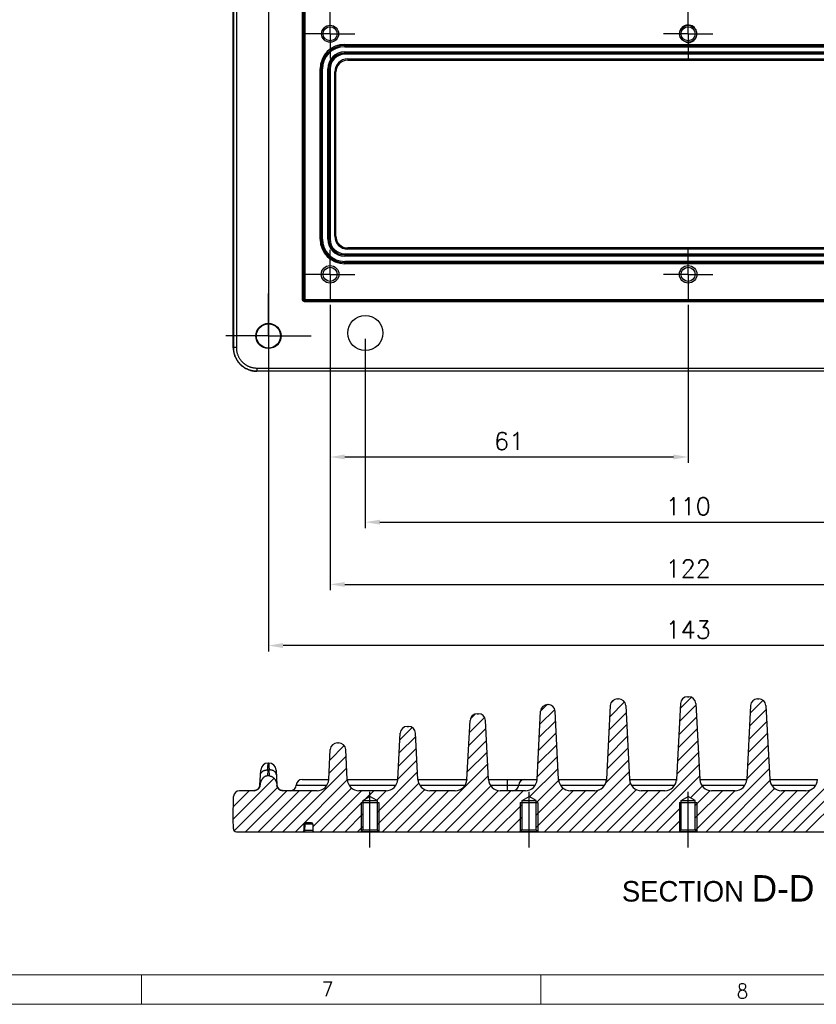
# Model space of a CAD drawing. Extents: x 0 to 840, y 0 to 594.
# Tile 20 of 84: x 406 to 542, y 5 to 173. Entities that reach past the tile are written whole.
import ezdxf
from ezdxf.enums import TextEntityAlignment as Align

# ---------------------------------------------------------------- set-up
doc = ezdxf.new("R2010")
doc.units = 0
doc.header["$LTSCALE"] = 25.4
doc.header["$MEASUREMENT"] = 0
doc.linetypes.add('CENTER', pattern=[0.6, 0.375, -0.075, 0.075, -0.075])
doc.layers.get('0').update_dxf_attribs({"linetype": 'CONTINUOUS'})
doc.layers.get('Defpoints').update_dxf_attribs({"linetype": 'CONTINUOUS'})
for name, color, linetype in [('010', 7, 'CONTINUOUS'), ('30', 1, 'CONTINUOUS'), ('P-AX', 7, 'CONTINUOUS'), ('P-CRV', 7, 'CONTINUOUS')]:
    doc.layers.add(name, color=color, linetype=linetype)
doc.styles.add('GAL', font='simplex', dxfattribs={"width": 0.9})
doc.styles.add('ROMANS', font='romans')
doc.dimstyles.new('QUOTE 0.01', dxfattribs={"dimscale": 0, "dimtxt": 3, "dimasz": 2.5, "dimexe": 1, "dimexo": 1, "dimgap": 1.2, "dimtad": 1, "dimdsep": 46, "dimtxsty": 'ROMANS', "dimcen": 3, "dimclrd": 1, "dimclre": 1, "dimclrt": 7, "dimadec": 1, "dimazin": 2, "dimtfac": 0.6, "dimtmove": 0, "dimatfit": 3, "dimfxl": 0, "dimtolj": 1, "dimarcsym": 0})

# ---------------------------------------------------------------- blocks, each defined once
blk = doc.blocks.new('*D10')
at = {"color": 1, "linetype": 'Continuous', "lineweight": -2}
for p, q in [((581.11, 126.91), (581.11, 75.56)), ((459.11, 124.21), (459.11, 75.56)), ((461.61, 76.56), (578.61, 76.56))]:
    blk.add_line(p, q, dxfattribs=at)
at = {"color": 1, "linetype": 'Continuous', "lineweight": 0}
for points in [[(461.61, 76.98), (461.61, 76.14), (459.11, 76.56)], [(578.61, 76.98), (578.61, 76.14), (581.11, 76.56)]]:
    blk.add_solid(points, dxfattribs=at)
at = {"layer": 'Defpoints', "color": 0, "linetype": 'Continuous', "lineweight": 0}
for p in [(581.11, 127.91), (459.11, 125.21), (581.11, 76.56)]:
    blk.add_point(p, dxfattribs=at)
at = {"color": 7, "linetype": 'Continuous', "lineweight": 0, "insert": (520.11, 79.26), "char_height": 3, "attachment_point": 5, "style": 'ROMANS'}
blk.add_mtext('\\A1;122', dxfattribs=at)
blk = doc.blocks.new('*D11')
at = {"color": 1, "linetype": 'Continuous', "lineweight": -2}
for p, q in [((459.11, 124.21), (459.11, 97.28)), ((520.11, 124.21), (520.11, 97.28)), ((461.61, 98.28), (517.61, 98.28))]:
    blk.add_line(p, q, dxfattribs=at)
at = {"color": 1, "linetype": 'Continuous', "lineweight": 0}
for points in [[(461.61, 98.7), (461.61, 97.87), (459.11, 98.28)], [(517.61, 98.7), (517.61, 97.87), (520.11, 98.28)]]:
    blk.add_solid(points, dxfattribs=at)
at = {"layer": 'Defpoints', "color": 0, "linetype": 'Continuous', "lineweight": 0}
for p in [(459.11, 125.21), (520.11, 125.21), (520.11, 98.28)]:
    blk.add_point(p, dxfattribs=at)
at = {"color": 7, "linetype": 'Continuous', "lineweight": 0, "insert": (489.61, 100.98), "char_height": 3, "attachment_point": 5, "style": 'ROMANS'}
blk.add_mtext('\\A1;61', dxfattribs=at)
blk = doc.blocks.new('*D18')
at = {"color": 1, "linetype": 'Continuous', "lineweight": -2}
for p, q in [((465.11, 118.41), (465.11, 86.17)), ((575.11, 118.41), (575.11, 86.17)), ((467.61, 87.17), (572.61, 87.17))]:
    blk.add_line(p, q, dxfattribs=at)
at = {"color": 1, "linetype": 'Continuous', "lineweight": 0}
for points in [[(467.61, 87.59), (467.61, 86.75), (465.11, 87.17)], [(572.61, 87.59), (572.61, 86.75), (575.11, 87.17)]]:
    blk.add_solid(points, dxfattribs=at)
at = {"layer": 'Defpoints', "color": 0, "linetype": 'Continuous', "lineweight": 0}
for p in [(465.11, 119.41), (575.11, 119.41), (575.11, 87.17)]:
    blk.add_point(p, dxfattribs=at)
at = {"color": 7, "linetype": 'Continuous', "lineweight": 0, "insert": (520.11, 89.87), "char_height": 3, "attachment_point": 5, "style": 'ROMANS'}
blk.add_mtext('\\A1;110', dxfattribs=at)
blk = doc.blocks.new('*D19')
at = {"color": 1, "linetype": 'Continuous', "lineweight": -2}
for p, q in [((448.61, 186.91), (448.61, 65.14)), ((591.61, 186.91), (591.61, 65.14)), ((589.11, 66.14), (451.11, 66.14))]:
    blk.add_line(p, q, dxfattribs=at)
at = {"color": 1, "linetype": 'Continuous', "lineweight": 0}
for points in [[(451.11, 66.56), (451.11, 65.72), (448.61, 66.14)], [(589.11, 66.56), (589.11, 65.72), (591.61, 66.14)]]:
    blk.add_solid(points, dxfattribs=at)
at = {"layer": 'Defpoints', "color": 0, "linetype": 'Continuous', "lineweight": 0}
for p in [(448.61, 187.91), (591.61, 187.91), (448.61, 66.14)]:
    blk.add_point(p, dxfattribs=at)
at = {"color": 7, "linetype": 'Continuous', "lineweight": 0, "insert": (520.11, 68.84), "char_height": 3, "attachment_point": 5, "style": 'ROMANS'}
blk.add_mtext('\\A1;143', dxfattribs=at)
blk = doc.blocks.new('powersoft_a1')
at = {"layer": '010', "lineweight": 0}
blk.add_line((830, 10), (25, 10), dxfattribs=at)
at = {"layer": '30', "lineweight": 0}
for p, q in [((427, 10), (427, 5)), ((495, 10), (495, 5)), ((835, 5), (20, 5))]:
    blk.add_line(p, q, dxfattribs=at)
at = {"layer": '010', "lineweight": 0, "style": 'GAL', "width": 0.9}
for s, p in [('7', (458.66, 7.59)), ('8', (529.36, 7.25))]:
    blk.add_text(s, height=2.5, dxfattribs=at).set_placement(p, align=Align.MIDDLE)

msp = doc.modelspace()

# ---------------------------------------------------------------- linework, layer by layer
at = {"color": 7, "linetype": 'Continuous'}
for p, q in [((442.609, 116.905), (442.609, 478.906)), ((461.609, 168.405), (578.609, 168.405)), ((578.609, 167.105), (461.609, 167.105)), ((462.109, 165.909), (578.109, 165.909)), ((457.609, 135.405), (457.609, 164.405)), ((458.909, 164.405), (458.909, 135.405)), ((460.106, 135.905), (460.106, 163.905)), ((461.609, 132.705), (578.609, 132.705)), ((578.109, 133.902), (462.109, 133.902)), ((578.609, 131.405), (461.609, 131.405)), ((593.61, 112.905), (446.609, 112.905)), ((519.998, 57.408), (520.221, 57.408)), ((496.18, 56.087), (496.239, 56.087)), ((506.85, 55.908), (506.189, 43.304)), ((508.048, 57.045), (508.271, 57.045)), ((509.469, 55.908), (510.13, 43.304)), ((518.8, 56.271), (518.12, 43.304)), ((521.419, 56.271), (522.099, 43.304)), ((530.75, 55.908), (530.089, 43.304)), ((531.948, 57.045), (532.171, 57.045)), ((533.369, 55.908), (534.03, 43.304)), ((484.148, 54.523), (484.371, 54.523)), ((494.371, 43.304), (494.982, 54.95)), ((498.047, 43.304), (497.437, 54.95)), ((472.248, 52.353), (472.471, 52.353)), ((482.421, 43.304), (482.95, 53.386)), ((486.097, 43.304), (485.569, 53.386)), ((470.635, 43.304), (471.05, 51.216)), ((474.084, 43.304), (473.669, 51.216)), ((460.348, 49.553), (460.571, 49.553)), ((458.882, 43.304), (459.15, 48.416)), ((462.037, 43.304), (461.769, 48.416)), ((448.546, 46.116), (448.673, 46.116)), ((447.162, 42.356), (447.297, 44.932)), ((448.769, 43.916), (448.45, 43.916)), ((449.922, 44.932), (450.057, 42.356)), ((454.353, 43.308), (458.882, 43.308)), ((462.037, 43.308), (470.635, 43.308)), ((474.084, 43.308), (482.421, 43.308)), ((486.097, 43.308), (494.371, 43.308)), ((498.047, 43.308), (506.189, 43.308)), ((510.13, 43.308), (518.12, 43.308)), ((522.099, 43.308), (530.089, 43.308)), ((534.03, 43.308), (542.172, 43.308)), ((442.609, 36.608), (442.676, 40.426)), ((446.166, 41.408), (443.676, 41.408)), ((456.885, 41.408), (451.053, 41.408)), ((468.638, 41.408), (464.034, 41.408)), ((464.709, 39.715), (465.909, 40.408)), ((467.109, 39.715), (465.909, 40.408)), ((480.424, 41.408), (476.081, 41.408)), ((492.374, 41.408), (488.095, 41.408)), ((491.809, 39.715), (493.009, 40.408)), ((494.209, 39.715), (493.009, 40.408)), ((504.192, 41.408), (500.045, 41.408)), ((516.123, 41.408), (512.127, 41.408)), ((518.909, 39.715), (520.109, 40.408)), ((521.309, 39.715), (520.109, 40.408)), ((528.092, 41.408), (524.096, 41.408)), ((540.174, 41.408), (536.027, 41.408)), ((464.409, 39.408), (467.409, 39.408)), ((464.709, 39.715), (464.709, 34.708)), ((464.709, 39.715), (467.109, 39.715)), ((467.109, 39.715), (467.109, 34.708)), ((491.509, 39.408), (494.509, 39.408)), ((491.809, 34.708), (491.809, 39.715)), ((491.809, 39.715), (494.209, 39.715)), ((494.209, 34.708), (494.209, 39.715)), ((518.609, 39.408), (521.609, 39.408)), ((518.909, 39.715), (521.309, 39.715)), ((518.909, 34.708), (518.909, 39.715)), ((521.309, 34.708), (521.309, 39.715)), ((442.639, 34.899), (442.609, 36.608)), ((454.644, 35.712), (454.625, 34.605)), ((455.951, 35.908), (454.844, 35.908)), ((456.151, 35.712), (456.171, 34.605)), ((443.139, 34.408), (597.08, 34.408)), ((464.409, 34.408), (464.709, 34.708)), ((464.709, 34.708), (467.109, 34.708)), ((467.409, 34.408), (467.109, 34.708)), ((491.509, 34.408), (491.809, 34.708)), ((491.809, 34.708), (494.209, 34.708)), ((494.509, 34.408), (494.209, 34.708)), ((518.609, 34.408), (518.909, 34.708)), ((518.909, 34.708), (521.309, 34.708)), ((521.609, 34.408), (521.309, 34.708))]:
    msp.add_line(p, q, dxfattribs=at)
at = {"color": 9, "linetype": 'Continuous'}
for p, q in [((442.639, 478.876), (442.639, 116.935)), ((443.139, 478.876), (443.139, 116.935)), ((454.425, 125.121), (454.425, 470.69)), ((454.625, 125.121), (454.625, 470.69)), ((454.644, 125.14), (454.644, 470.67)), ((454.844, 124.94), (454.844, 470.87)), ((461.609, 168.605), (578.609, 168.605)), ((461.609, 168.205), (461.609, 168.605)), ((461.609, 168.205), (578.609, 168.205)), ((461.609, 167.305), (578.609, 167.305)), ((461.609, 166.905), (461.609, 167.305)), ((578.609, 166.905), (461.609, 166.905)), ((462.109, 166.109), (578.109, 166.109)), ((462.109, 166.109), (462.109, 165.909)), ((457.409, 135.405), (457.409, 164.405)), ((457.409, 164.405), (457.809, 164.405)), ((457.809, 135.405), (457.809, 164.405)), ((458.709, 135.405), (458.709, 164.405)), ((459.109, 164.405), (458.709, 164.405)), ((459.109, 164.405), (459.109, 135.405)), ((459.906, 135.905), (459.906, 163.905)), ((459.906, 163.905), (460.106, 163.905)), ((457.409, 135.405), (457.809, 135.405)), ((459.109, 135.405), (458.709, 135.405)), ((459.906, 135.905), (460.106, 135.905)), ((461.609, 132.905), (578.609, 132.905)), ((461.609, 132.905), (461.609, 132.505)), ((462.109, 133.702), (462.109, 133.902)), ((578.109, 133.702), (462.109, 133.702)), ((578.609, 132.505), (461.609, 132.505)), ((578.609, 131.605), (461.609, 131.605)), ((461.609, 131.205), (461.609, 131.605)), ((578.609, 131.205), (461.609, 131.205)), ((454.425, 125.121), (454.625, 125.121)), ((454.625, 125.121), (454.644, 125.14)), ((454.644, 125.14), (585.575, 125.14)), ((454.825, 124.921), (454.844, 124.94)), ((585.394, 124.921), (454.825, 124.921)), ((454.825, 124.721), (454.825, 124.921)), ((585.394, 124.721), (454.825, 124.721)), ((585.375, 124.94), (454.844, 124.94)), ((442.609, 116.905), (442.639, 116.935)), ((443.139, 116.935), (442.639, 116.935)), ((446.609, 112.905), (446.639, 112.935)), ((446.639, 113.435), (593.58, 113.435)), ((446.639, 113.435), (446.639, 112.935)), ((446.639, 112.935), (593.58, 112.935)), ((448.503, 44.945), (448.45, 43.916)), ((448.503, 44.945), (448.715, 44.945)), ((448.769, 43.916), (448.715, 44.945)), ((453.354, 42.358), (458.587, 42.358)), ((462.054, 43.308), (462.054, 43.127)), ((462.332, 42.358), (470.34, 42.358)), ((470.618, 43.308), (470.618, 43.127)), ((474.101, 43.308), (474.101, 43.127)), ((474.379, 42.358), (482.126, 42.358)), ((482.404, 43.308), (482.404, 43.127)), ((486.115, 43.308), (486.115, 43.127)), ((486.393, 42.358), (494.076, 42.358)), ((489.309, 41.408), (489.309, 43.308)), ((498.065, 43.308), (498.065, 43.127)), ((498.343, 42.358), (505.894, 42.358)), ((506.172, 43.308), (506.172, 43.127)), ((510.147, 43.308), (510.147, 43.127)), ((510.425, 42.358), (517.825, 42.358)), ((518.103, 43.308), (518.103, 43.127)), ((522.116, 43.308), (522.116, 43.127)), ((522.394, 42.358), (529.794, 42.358)), ((530.072, 43.308), (530.072, 43.127)), ((534.047, 43.308), (534.047, 43.127)), ((534.325, 42.358), (541.876, 42.358)), ((454.825, 34.605), (454.844, 35.712)), ((454.844, 35.908), (454.844, 35.712)), ((456.151, 35.712), (454.844, 35.712)), ((456.171, 34.605), (454.825, 34.605)), ((454.825, 34.408), (454.825, 34.605))]:
    msp.add_line(p, q, dxfattribs=at)
at = {"color": 2, "linetype": 'Continuous'}
for p, q in [((520.662, 57.324), (518.755, 55.418)), ((496.086, 56.083), (494.984, 54.981)), ((509.258, 56.527), (506.751, 54.02)), ((507.543, 56.933), (506.96, 56.35)), ((521.435, 55.976), (518.638, 53.179)), ((532.879, 56.814), (530.682, 54.617)), ((485.421, 53.903), (482.842, 51.324)), ((483.892, 54.496), (482.976, 53.58)), ((497.38, 55.256), (494.866, 52.742)), ((509.533, 54.681), (506.634, 51.781)), ((521.54, 53.96), (518.521, 50.94)), ((533.405, 55.218), (530.565, 52.378)), ((473.091, 52.18), (470.99, 50.079)), ((497.525, 53.279), (494.749, 50.503)), ((509.639, 52.665), (506.516, 49.543)), ((533.511, 53.203), (530.448, 50.139)), ((473.698, 50.665), (470.873, 47.84)), ((485.642, 52.002), (482.724, 49.085)), ((497.63, 51.263), (494.631, 48.264)), ((509.745, 50.65), (506.399, 47.304)), ((521.646, 51.944), (518.403, 48.702)), ((533.616, 51.187), (530.33, 47.901)), ((461.517, 49.091), (459.056, 46.63)), ((459.576, 49.271), (459.43, 49.126)), ((485.747, 49.987), (482.607, 46.847)), ((497.736, 49.248), (494.514, 46.026)), ((521.751, 49.929), (518.286, 46.463)), ((533.722, 49.171), (530.213, 45.662)), ((461.829, 47.281), (458.939, 44.392)), ((473.804, 48.65), (470.756, 45.602)), ((485.853, 47.971), (482.49, 44.608)), ((497.842, 47.232), (494.397, 43.787)), ((509.85, 48.634), (506.282, 45.065)), ((521.857, 47.913), (518.169, 44.224)), ((533.828, 47.156), (530.096, 43.423)), ((473.909, 46.634), (470.638, 43.363)), ((485.959, 45.955), (474.411, 34.408)), ((509.956, 46.618), (506.077, 42.739)), ((521.963, 45.897), (510.474, 34.408)), ((461.934, 45.266), (451.077, 34.408)), ((474.015, 44.618), (467.109, 37.713)), ((486.064, 43.94), (476.533, 34.408)), ((497.947, 45.216), (493.092, 40.361)), ((510.062, 44.603), (499.867, 34.408)), ((522.068, 43.882), (512.595, 34.408)), ((533.933, 45.14), (523.202, 34.408)), ((545.797, 44.275), (535.93, 34.408)), ((449.575, 43.513), (442.611, 36.549)), ((450.153, 41.97), (442.763, 34.579)), ((462.041, 43.251), (453.198, 34.408)), ((474.213, 42.695), (467.109, 35.592)), ((486.477, 42.232), (478.654, 34.408)), ((498.055, 43.203), (494.209, 39.357)), ((510.263, 42.683), (501.988, 34.408)), ((522.505, 42.197), (520.494, 40.186)), ((534.046, 43.131), (525.323, 34.408)), ((546.091, 42.448), (538.051, 34.408)), ((445.349, 41.408), (442.646, 38.705)), ((451.713, 41.408), (444.713, 34.408)), ((453.834, 41.408), (446.834, 34.408)), ((455.955, 41.408), (448.955, 34.408)), ((462.77, 41.859), (456.159, 35.248)), ((464.441, 41.408), (457.441, 34.408)), ((466.562, 41.408), (465.087, 39.934)), ((468.684, 41.409), (467.034, 39.759)), ((475.235, 41.596), (468.047, 34.408)), ((477.169, 41.408), (470.169, 34.408)), ((479.29, 41.408), (472.29, 34.408)), ((487.798, 41.431), (480.775, 34.408)), ((489.897, 41.408), (482.897, 34.408)), ((492.018, 41.408), (485.018, 34.408)), ((498.809, 41.836), (494.209, 37.236)), ((500.503, 41.408), (494.209, 35.115)), ((502.624, 41.408), (495.624, 34.408)), ((504.861, 41.524), (497.746, 34.408)), ((511.292, 41.591), (504.11, 34.408)), ((513.231, 41.408), (506.231, 34.408)), ((515.352, 41.408), (508.352, 34.408)), ((523.853, 41.423), (521.309, 38.88)), ((525.959, 41.408), (521.309, 36.759)), ((528.08, 41.408), (521.345, 34.673)), ((534.837, 41.801), (527.444, 34.408)), ((536.566, 41.408), (529.566, 34.408)), ((538.687, 41.408), (531.687, 34.408)), ((540.976, 41.576), (533.808, 34.408)), ((547.26, 41.496), (540.172, 34.408)), ((464.709, 39.556), (459.562, 34.408)), ((464.409, 39.408), (464.409, 34.408)), ((467.409, 39.408), (467.409, 34.408)), ((491.809, 39.078), (487.139, 34.408)), ((491.509, 39.408), (491.509, 34.408)), ((494.509, 39.408), (494.509, 34.408)), ((518.909, 38.601), (514.716, 34.408)), ((518.609, 39.408), (518.609, 34.408)), ((521.609, 39.408), (521.609, 34.408)), ((464.709, 37.434), (461.683, 34.408)), ((491.809, 36.957), (489.261, 34.408)), ((464.709, 35.313), (463.805, 34.408)), ((518.909, 36.48), (516.838, 34.408)), ((491.809, 34.836), (491.382, 34.408))]:
    msp.add_line(p, q, dxfattribs=at)
at = {"color": 7, "linetype": 'Continuous'}
for centre, radius in [((459.109, 170.405), 1.45), ((459.109, 170.405), 1.2), ((520.109, 170.405), 1.45), ((520.109, 170.405), 1.2), ((459.109, 129.405), 1.5), ((520.109, 129.405), 1.5), ((459.109, 129.405), 1.2), ((520.109, 129.405), 1.2), ((448.609, 118.905), 2.15), ((448.609, 118.905), 2.054)]:
    msp.add_circle(centre, radius, dxfattribs=at)
at = {"color": 2, "linetype": 'Continuous'}
msp.add_arc((520.109, 170.405), 1.5, 255, 195, dxfattribs=at)
at = {"color": 9, "linetype": 'Continuous'}
for centre, radius, start, end in [((461.609, 164.405), 4.2, 90, 180), ((461.609, 164.405), 3.8, 90, 180), ((461.609, 164.405), 2.9, 90, 180), ((461.609, 164.405), 2.5, 90, 180), ((462.109, 163.905), 2.204, 90, 180), ((461.609, 135.405), 4.2, 180, 270), ((461.609, 135.405), 3.8, 180, 270), ((461.609, 135.405), 2.9, 180, 270), ((461.609, 135.405), 2.5, 180, 270), ((462.109, 135.905), 2.204, 180, 270)]:
    msp.add_arc(centre, radius, start, end, dxfattribs=at)
at = {"color": 7, "linetype": 'Continuous'}
for centre, radius, start, end in [((461.609, 164.405), 4, 90, 180), ((461.609, 164.405), 2.7, 90, 180), ((462.109, 163.905), 2.004, 90, 180), ((461.609, 135.405), 4, 180, 270), ((461.609, 135.405), 2.7, 180, 270), ((462.109, 135.905), 2.004, 180, 270), ((519.998, 56.208), 1.2, 90, 177), ((520.221, 56.208), 1.2, 3, 90), ((496.18, 54.887), 1.2, 90, 177), ((496.239, 54.887), 1.2, 3, 90), ((508.048, 55.845), 1.2, 90, 177), ((508.271, 55.845), 1.2, 3, 90), ((531.948, 55.845), 1.2, 90, 177), ((532.171, 55.845), 1.2, 3, 90), ((484.148, 53.323), 1.2, 90, 177), ((484.371, 53.323), 1.2, 3, 90), ((472.248, 51.153), 1.2, 90, 177), ((472.471, 51.153), 1.2, 3, 90), ((460.348, 48.353), 1.2, 90, 177), ((460.571, 48.353), 1.2, 3, 90), ((448.546, 44.866), 1.25, 90, 177), ((448.673, 44.866), 1.25, 3, 90), ((446.164, 42.408), 1, 270.12865, 357), ((451.055, 42.408), 1, 183, 269.87135), ((452.356, 42.408), 1, 270, 357.13402), ((454.353, 42.308), 1, 90, 177.13402), ((456.885, 43.408), 2, 270, 357), ((464.034, 43.408), 2, 183, 270), ((468.638, 43.408), 2, 270, 357), ((476.081, 43.408), 2, 183, 270), ((480.424, 43.408), 2, 270, 357), ((488.095, 43.408), 2, 183, 270), ((490.256, 42.408), 1, 270, 357.13402), ((492.253, 42.308), 1, 90, 177.13402), ((492.374, 43.408), 2, 270, 357), ((500.045, 43.408), 2, 183, 270), ((504.192, 43.408), 2, 270, 357), ((512.127, 43.408), 2, 183, 270), ((516.123, 43.408), 2, 270, 357), ((524.096, 43.408), 2, 183, 270), ((528.092, 43.408), 2, 270, 357), ((536.027, 43.408), 2, 183, 270), ((540.174, 43.408), 2, 270, 357), ((443.676, 40.408), 1, 90, 179), ((454.844, 35.708), 0.2, 90, 179), ((455.951, 35.708), 0.2, 1, 90), ((443.139, 34.908), 0.5, 181, 270), ((454.425, 34.608), 0.2, 270, 359), ((456.371, 34.608), 0.2, 181, 270)]:
    msp.add_arc(centre, radius, start, end, dxfattribs=at)
at = {"color": 9, "linetype": 'Continuous'}
for points, start_tangent, end_tangent in [([(454.825, 124.721), (454.786, 124.723), (454.747, 124.729), (454.709, 124.738), (454.672, 124.751), (454.637, 124.768), (454.603, 124.788), (454.571, 124.812), (454.542, 124.838), (454.516, 124.867), (454.493, 124.899), (454.472, 124.932), (454.456, 124.968), (454.442, 125.005), (454.433, 125.043), (454.427, 125.082), (454.425, 125.121)], (-1, -0.000011), (-0.0000028, 1)), ([(454.825, 124.921), (454.806, 124.922), (454.786, 124.925), (454.767, 124.93), (454.749, 124.936), (454.731, 124.945), (454.714, 124.955), (454.698, 124.966), (454.684, 124.979), (454.671, 124.994), (454.659, 125.01), (454.649, 125.027), (454.64, 125.044), (454.634, 125.063), (454.629, 125.082), (454.626, 125.101), (454.625, 125.121)], (-1, -0.0003077), (0.0003035, 1)), ([(454.844, 124.94), (454.822, 124.942), (454.8, 124.945), (454.778, 124.952), (454.758, 124.96), (454.738, 124.971), (454.72, 124.984), (454.703, 124.999), (454.688, 125.016), (454.675, 125.034), (454.664, 125.053), (454.656, 125.074), (454.649, 125.096), (454.646, 125.118), (454.644, 125.14)], (-1, 0.0003046), (-0.0003046, 1)), ([(442.639, 116.935), (442.646, 116.71), (442.664, 116.487), (442.696, 116.265), (442.74, 116.044), (442.796, 115.827), (442.864, 115.613), (442.944, 115.404), (443.035, 115.199), (443.138, 115), (443.252, 114.807), (443.377, 114.62), (443.512, 114.441), (443.657, 114.27), (443.811, 114.107), (443.974, 113.952), (444.145, 113.808), (444.324, 113.673), (444.511, 113.548), (444.704, 113.434), (444.903, 113.331), (445.108, 113.24), (445.318, 113.16), (445.531, 113.091), (445.749, 113.035), (445.969, 112.992), (446.191, 112.96), (446.414, 112.941), (446.639, 112.935)], (0.0000387, -1), (1, -0.0000387)), ([(443.139, 116.935), (443.145, 116.738), (443.161, 116.543), (443.189, 116.348), (443.227, 116.156), (443.276, 115.966), (443.336, 115.779), (443.406, 115.595), (443.486, 115.416), (443.576, 115.242), (443.676, 115.073), (443.785, 114.909), (443.903, 114.753), (444.029, 114.603), (444.164, 114.46), (444.307, 114.325), (444.457, 114.198), (444.614, 114.08), (444.777, 113.971), (444.946, 113.872), (445.12, 113.782), (445.299, 113.701), (445.483, 113.631), (445.67, 113.572), (445.86, 113.523), (446.052, 113.484), (446.247, 113.457), (446.442, 113.441), (446.639, 113.435)], (0.0000025, -1), (1, -0.0000028)), ([(448.503, 44.945), (448.509, 45.099), (448.514, 45.244), (448.519, 45.379), (448.524, 45.503), (448.528, 45.617), (448.531, 45.72), (448.535, 45.812), (448.538, 45.892), (448.54, 45.96), (448.542, 46.016), (448.544, 46.06), (448.545, 46.091), (448.545, 46.11), (448.546, 46.116)], (0.036006, 0.9993516), (0.036008, 0.9993515)), ([(448.673, 46.116), (448.673, 46.11), (448.674, 46.091), (448.675, 46.06), (448.677, 46.016), (448.679, 45.96), (448.681, 45.892), (448.684, 45.812), (448.688, 45.72), (448.691, 45.617), (448.695, 45.503), (448.7, 45.379), (448.705, 45.244), (448.71, 45.099), (448.715, 44.945)], (0.036008, -0.9993515), (0.036006, -0.9993516)), ([(447.255, 44.126), (447.262, 44.194), (447.277, 44.26), (447.299, 44.326), (447.327, 44.39), (447.363, 44.452), (447.406, 44.511), (447.454, 44.568), (447.509, 44.622), (447.57, 44.673), (447.637, 44.72), (447.708, 44.763), (447.784, 44.802), (447.865, 44.837), (447.949, 44.867), (448.036, 44.893), (448.126, 44.913), (448.219, 44.929), (448.313, 44.939), (448.408, 44.945), (448.503, 44.945)], (0.052336, 0.9986295), (0.9996569, -0.0261949)), ([(449.964, 44.126), (449.957, 44.194), (449.942, 44.26), (449.92, 44.326), (449.892, 44.39), (449.856, 44.452), (449.813, 44.511), (449.765, 44.568), (449.71, 44.622), (449.649, 44.673), (449.582, 44.72), (449.511, 44.763), (449.435, 44.802), (449.354, 44.837), (449.27, 44.867), (449.183, 44.893), (449.093, 44.913), (449, 44.929), (448.906, 44.939), (448.811, 44.945), (448.715, 44.945)], (-0.052336, 0.9986295), (-0.9996569, -0.0261949)), ([(447.162, 42.356), (447.162, 42.336), (447.162, 42.315)], (-0.0523373, -0.9986295), (0.0500238, -0.998748)), ([(450.057, 42.315), (450.057, 42.336), (450.057, 42.356)], (0.0500238, 0.998748), (-0.0523373, 0.9986295)), ([(454.844, 35.712), (454.822, 35.712), (454.8, 35.712), (454.778, 35.713), (454.758, 35.713), (454.738, 35.713), (454.72, 35.713), (454.703, 35.713), (454.688, 35.713), (454.675, 35.713), (454.664, 35.713), (454.656, 35.713), (454.649, 35.712), (454.646, 35.712), (454.644, 35.712)], (-0.9998478, 0.0174471), (-0.0174524, -0.9998477)), ([(454.825, 34.605), (454.806, 34.604), (454.786, 34.604), (454.767, 34.604), (454.749, 34.604), (454.731, 34.603), (454.714, 34.603), (454.698, 34.603), (454.684, 34.603), (454.671, 34.603), (454.659, 34.603), (454.649, 34.603), (454.64, 34.604), (454.634, 34.604), (454.629, 34.604), (454.625, 34.605)], (-0.9998481, -0.0174272), (0.017399, 0.9998486))]:
    msp.add_spline(points, degree=3, dxfattribs=dict(at, start_tangent=start_tangent, end_tangent=end_tangent))
at = {"color": 7, "linetype": 'Continuous'}
for points, start_tangent, end_tangent in [([(442.609, 116.905), (442.616, 116.672), (442.637, 116.44), (442.67, 116.21), (442.717, 115.982), (442.777, 115.758), (442.851, 115.537), (442.937, 115.32), (443.035, 115.11), (443.145, 114.905), (443.267, 114.707), (443.401, 114.516), (443.545, 114.334), (443.7, 114.16), (443.864, 113.996), (444.038, 113.841), (444.22, 113.697), (444.411, 113.563), (444.609, 113.441), (444.814, 113.331), (445.025, 113.232), (445.241, 113.147), (445.462, 113.073), (445.686, 113.013), (445.914, 112.966), (446.144, 112.932), (446.376, 112.912), (446.609, 112.905)], (0, -1), (1, 0)), ([(448.45, 43.916), (448.379, 43.914), (448.308, 43.905), (448.236, 43.891), (448.164, 43.87), (448.092, 43.844), (448.019, 43.81), (447.947, 43.77), (447.873, 43.721), (447.801, 43.666), (447.728, 43.601), (447.657, 43.528), (447.587, 43.446), (447.52, 43.354), (447.455, 43.253), (447.394, 43.142), (447.339, 43.022), (447.288, 42.893), (447.245, 42.757), (447.209, 42.615), (447.181, 42.467), (447.162, 42.315)], (-1, 0), (-0.0928615, -0.995679)), ([(448.769, 43.916), (448.84, 43.914), (448.911, 43.905), (448.983, 43.891), (449.054, 43.87), (449.127, 43.844), (449.2, 43.81), (449.272, 43.77), (449.345, 43.721), (449.418, 43.666), (449.491, 43.601), (449.562, 43.528), (449.632, 43.446), (449.699, 43.354), (449.764, 43.253), (449.824, 43.142), (449.88, 43.022), (449.931, 42.893), (449.974, 42.757), (450.01, 42.615), (450.038, 42.467), (450.057, 42.315)], (1, 0), (0.0928615, -0.995679)), ([(447.162, 42.315), (447.152, 42.238), (447.136, 42.162), (447.114, 42.088), (447.086, 42.015), (447.053, 41.945), (447.014, 41.877), (446.97, 41.813), (446.922, 41.753), (446.868, 41.696), (446.811, 41.643), (446.749, 41.596), (446.684, 41.553), (446.616, 41.515), (446.545, 41.483), (446.472, 41.456), (446.397, 41.435), (446.321, 41.42), (446.244, 41.411), (446.166, 41.408)], (-0.0928615, -0.995679), (-1, 0)), ([(451.053, 41.408), (450.975, 41.411), (450.898, 41.42), (450.822, 41.435), (450.747, 41.456), (450.674, 41.483), (450.603, 41.515), (450.535, 41.553), (450.47, 41.596), (450.408, 41.643), (450.351, 41.696), (450.297, 41.753), (450.249, 41.813), (450.205, 41.877), (450.166, 41.945), (450.133, 42.015), (450.105, 42.088), (450.083, 42.162), (450.067, 42.238), (450.057, 42.315)], (-1, 0), (-0.0928615, 0.995679)), ([(467.409, 34.408, -67.5), (467.402, 34.408, -67.573), (467.395, 34.408, -67.646), (467.392, 34.408, -67.682), (467.388, 34.408, -67.719), (467.386, 34.408, -67.737), (467.384, 34.408, -67.755), (467.383, 34.408, -67.773), (467.382, 34.408, -67.782), (467.381, 34.408, -67.791), (467.378, 34.408, -67.8), (467.376, 34.408, -67.809), (467.37, 34.408, -67.826), (467.365, 34.408, -67.844), (467.36, 34.408, -67.861), (467.349, 34.408, -67.896), (467.339, 34.408, -67.931), (467.328, 34.408, -67.967), (467.317, 34.408, -68.002), (467.312, 34.408, -68.019), (467.307, 34.408, -68.037), (467.302, 34.408, -68.054), (467.299, 34.408, -68.063), (467.296, 34.408, -68.072), (467.292, 34.408, -68.08), (467.288, 34.408, -68.088), (467.279, 34.408, -68.104), (467.271, 34.408, -68.12), (467.262, 34.408, -68.136), (467.245, 34.408, -68.169), (467.228, 34.408, -68.201), (467.21, 34.408, -68.233), (467.193, 34.408, -68.265), (467.185, 34.408, -68.282), (467.176, 34.408, -68.298), (467.167, 34.408, -68.314), (467.163, 34.408, -68.322), (467.161, 34.408, -68.326), (467.159, 34.408, -68.33), (467.156, 34.408, -68.334), (467.153, 34.408, -68.337), (467.147, 34.408, -68.344), (467.135, 34.408, -68.359), (467.123, 34.408, -68.373), (467.112, 34.408, -68.388), (467.088, 34.408, -68.417), (467.064, 34.408, -68.445), (467.041, 34.408, -68.474), (467.017, 34.408, -68.503), (467.006, 34.408, -68.517), (466.994, 34.408, -68.532), (466.982, 34.408, -68.546), (466.976, 34.408, -68.553), (466.973, 34.408, -68.557), (466.97, 34.408, -68.561), (466.967, 34.408, -68.564), (466.963, 34.408, -68.566), (466.956, 34.408, -68.572), (466.942, 34.408, -68.584), (466.928, 34.408, -68.596), (466.914, 34.408, -68.607), (466.885, 34.408, -68.63), (466.857, 34.408, -68.654), (466.829, 34.408, -68.677), (466.8, 34.408, -68.7), (466.786, 34.408, -68.712), (466.772, 34.408, -68.723), (466.758, 34.408, -68.735), (466.751, 34.408, -68.741), (466.744, 34.408, -68.746), (466.736, 34.408, -68.751), (466.728, 34.408, -68.755), (466.712, 34.408, -68.764), (466.696, 34.408, -68.772), (466.679, 34.408, -68.781), (466.647, 34.408, -68.798), (466.615, 34.408, -68.816), (466.583, 34.408, -68.833), (466.55, 34.408, -68.85), (466.534, 34.408, -68.859), (466.518, 34.408, -68.868), (466.502, 34.408, -68.876), (466.494, 34.408, -68.88), (466.486, 34.408, -68.885), (466.477, 34.408, -68.887), (466.468, 34.408, -68.89), (466.451, 34.408, -68.896), (466.433, 34.408, -68.901), (466.416, 34.408, -68.906), (466.381, 34.408, -68.917), (466.346, 34.408, -68.928), (466.311, 34.408, -68.938), (466.276, 34.408, -68.949), (466.258, 34.408, -68.954), (466.241, 34.408, -68.96), (466.223, 34.408, -68.965), (466.215, 34.408, -68.968), (466.21, 34.408, -68.969), (466.206, 34.408, -68.97), (466.201, 34.408, -68.971), (466.197, 34.408, -68.971), (466.187, 34.408, -68.972), (466.169, 34.408, -68.974), (466.15, 34.408, -68.976), (466.132, 34.408, -68.978), (466.095, 34.408, -68.982), (466.058, 34.408, -68.985), (466.021, 34.408, -68.989), (465.984, 34.408, -68.993), (465.965, 34.408, -68.994), (465.947, 34.408, -68.996), (465.928, 34.408, -68.998), (465.919, 34.408, -68.999), (465.914, 34.408, -69), (465.909, 34.408, -69), (465.905, 34.408, -69), (465.9, 34.408, -68.999), (465.891, 34.408, -68.998), (465.873, 34.408, -68.996), (465.855, 34.408, -68.995), (465.837, 34.408, -68.993), (465.8, 34.408, -68.989), (465.764, 34.408, -68.986), (465.727, 34.408, -68.982), (465.691, 34.408, -68.979), (465.673, 34.408, -68.977), (465.655, 34.408, -68.975), (465.636, 34.408, -68.973), (465.627, 34.408, -68.972), (465.618, 34.408, -68.971), (465.609, 34.408, -68.969), (465.601, 34.408, -68.966), (465.583, 34.408, -68.961), (465.566, 34.408, -68.956), (465.548, 34.408, -68.95), (465.513, 34.408, -68.94), (465.478, 34.408, -68.929), (465.443, 34.408, -68.919), (465.408, 34.408, -68.908), (465.39, 34.408, -68.903), (465.373, 34.408, -68.897), (465.355, 34.408, -68.892), (465.347, 34.408, -68.889), (465.338, 34.408, -68.887), (465.33, 34.408, -68.883), (465.322, 34.408, -68.878), (465.306, 34.408, -68.87), (465.289, 34.408, -68.861), (465.273, 34.408, -68.852), (465.241, 34.408, -68.835), (465.209, 34.408, -68.818), (465.176, 34.408, -68.801), (465.144, 34.408, -68.784), (465.128, 34.408, -68.775), (465.112, 34.408, -68.767), (465.096, 34.408, -68.758), (465.087, 34.408, -68.754), (465.083, 34.408, -68.752), (465.079, 34.408, -68.749), (465.076, 34.408, -68.746), (465.072, 34.408, -68.743), (465.065, 34.408, -68.738), (465.051, 34.408, -68.726), (465.036, 34.408, -68.714), (465.022, 34.408, -68.702), (464.993, 34.408, -68.679), (464.964, 34.408, -68.655), (464.935, 34.408, -68.631), (464.906, 34.408, -68.608), (464.892, 34.408, -68.596), (464.878, 34.408, -68.584), (464.863, 34.408, -68.572), (464.856, 34.408, -68.567), (464.852, 34.408, -68.564), (464.849, 34.408, -68.561), (464.846, 34.408, -68.557), (464.843, 34.408, -68.554), (464.837, 34.408, -68.547), (464.826, 34.408, -68.532), (464.814, 34.408, -68.518), (464.802, 34.408, -68.504), (464.779, 34.408, -68.476), (464.756, 34.408, -68.448), (464.733, 34.408, -68.419), (464.709, 34.408, -68.391), (464.698, 34.408, -68.377), (464.686, 34.408, -68.363), (464.675, 34.408, -68.349), (464.669, 34.408, -68.342), (464.663, 34.408, -68.334), (464.659, 34.408, -68.326), (464.654, 34.408, -68.318), (464.646, 34.408, -68.302), (464.637, 34.408, -68.286), (464.628, 34.408, -68.27), (464.611, 34.408, -68.238), (464.594, 34.408, -68.205), (464.577, 34.408, -68.173), (464.559, 34.408, -68.141), (464.551, 34.408, -68.125), (464.542, 34.408, -68.109), (464.533, 34.408, -68.093), (464.529, 34.408, -68.085), (464.525, 34.408, -68.076), (464.522, 34.408, -68.068), (464.519, 34.408, -68.059), (464.514, 34.408, -68.041), (464.509, 34.408, -68.024), (464.503, 34.408, -68.006), (464.493, 34.408, -67.971), (464.482, 34.408, -67.936), (464.471, 34.408, -67.901), (464.46, 34.408, -67.866), (464.455, 34.408, -67.849), (464.45, 34.408, -67.831), (464.444, 34.408, -67.814), (464.442, 34.408, -67.805), (464.44, 34.408, -67.801), (464.439, 34.408, -67.796), (464.439, 34.408, -67.792), (464.438, 34.408, -67.787), (464.437, 34.408, -67.778), (464.435, 34.408, -67.759), (464.434, 34.408, -67.741), (464.432, 34.408, -67.722), (464.428, 34.408, -67.685), (464.424, 34.408, -67.648), (464.417, 34.408, -67.574), (464.409, 34.408, -67.5)], (-0.0975829, 0, -0.9952274), (-0.0993197, 0, 0.9950556)), ([(494.509, 34.408, -67.5), (494.502, 34.408, -67.573), (494.495, 34.408, -67.646), (494.492, 34.408, -67.682), (494.488, 34.408, -67.719), (494.486, 34.408, -67.737), (494.484, 34.408, -67.755), (494.483, 34.408, -67.773), (494.482, 34.408, -67.782), (494.481, 34.408, -67.791), (494.478, 34.408, -67.8), (494.476, 34.408, -67.809), (494.47, 34.408, -67.826), (494.465, 34.408, -67.844), (494.46, 34.408, -67.861), (494.449, 34.408, -67.896), (494.439, 34.408, -67.931), (494.428, 34.408, -67.967), (494.417, 34.408, -68.002), (494.412, 34.408, -68.019), (494.407, 34.408, -68.037), (494.402, 34.408, -68.054), (494.399, 34.408, -68.063), (494.396, 34.408, -68.072), (494.392, 34.408, -68.08), (494.388, 34.408, -68.088), (494.379, 34.408, -68.104), (494.371, 34.408, -68.12), (494.362, 34.408, -68.136), (494.345, 34.408, -68.169), (494.328, 34.408, -68.201), (494.31, 34.408, -68.233), (494.293, 34.408, -68.265), (494.285, 34.408, -68.282), (494.276, 34.408, -68.298), (494.267, 34.408, -68.314), (494.263, 34.408, -68.322), (494.261, 34.408, -68.326), (494.259, 34.408, -68.33), (494.256, 34.408, -68.334), (494.253, 34.408, -68.337), (494.247, 34.408, -68.344), (494.235, 34.408, -68.359), (494.223, 34.408, -68.373), (494.212, 34.408, -68.388), (494.188, 34.408, -68.417), (494.164, 34.408, -68.445), (494.141, 34.408, -68.474), (494.117, 34.408, -68.503), (494.106, 34.408, -68.517), (494.094, 34.408, -68.532), (494.082, 34.408, -68.546), (494.076, 34.408, -68.553), (494.073, 34.408, -68.557), (494.07, 34.408, -68.561), (494.067, 34.408, -68.564), (494.063, 34.408, -68.566), (494.056, 34.408, -68.572), (494.042, 34.408, -68.584), (494.028, 34.408, -68.596), (494.014, 34.408, -68.607), (493.985, 34.408, -68.63), (493.957, 34.408, -68.654), (493.929, 34.408, -68.677), (493.9, 34.408, -68.7), (493.886, 34.408, -68.712), (493.872, 34.408, -68.723), (493.858, 34.408, -68.735), (493.851, 34.408, -68.741), (493.844, 34.408, -68.746), (493.836, 34.408, -68.751), (493.828, 34.408, -68.755), (493.812, 34.408, -68.764), (493.796, 34.408, -68.772), (493.779, 34.408, -68.781), (493.747, 34.408, -68.798), (493.715, 34.408, -68.816), (493.683, 34.408, -68.833), (493.65, 34.408, -68.85), (493.634, 34.408, -68.859), (493.618, 34.408, -68.868), (493.602, 34.408, -68.876), (493.594, 34.408, -68.88), (493.586, 34.408, -68.885), (493.577, 34.408, -68.887), (493.568, 34.408, -68.89), (493.551, 34.408, -68.896), (493.533, 34.408, -68.901), (493.516, 34.408, -68.906), (493.481, 34.408, -68.917), (493.446, 34.408, -68.928), (493.411, 34.408, -68.938), (493.376, 34.408, -68.949), (493.358, 34.408, -68.954), (493.341, 34.408, -68.96), (493.323, 34.408, -68.965), (493.315, 34.408, -68.968), (493.31, 34.408, -68.969), (493.306, 34.408, -68.97), (493.301, 34.408, -68.971), (493.297, 34.408, -68.971), (493.287, 34.408, -68.972), (493.269, 34.408, -68.974), (493.25, 34.408, -68.976), (493.232, 34.408, -68.978), (493.195, 34.408, -68.982), (493.158, 34.408, -68.985), (493.121, 34.408, -68.989), (493.084, 34.408, -68.993), (493.065, 34.408, -68.994), (493.047, 34.408, -68.996), (493.028, 34.408, -68.998), (493.019, 34.408, -68.999), (493.014, 34.408, -69), (493.009, 34.408, -69), (493.005, 34.408, -69), (493, 34.408, -68.999), (492.991, 34.408, -68.998), (492.973, 34.408, -68.996), (492.955, 34.408, -68.995), (492.937, 34.408, -68.993), (492.9, 34.408, -68.989), (492.864, 34.408, -68.986), (492.827, 34.408, -68.982), (492.791, 34.408, -68.979), (492.773, 34.408, -68.977), (492.755, 34.408, -68.975), (492.736, 34.408, -68.973), (492.727, 34.408, -68.972), (492.718, 34.408, -68.971), (492.709, 34.408, -68.969), (492.701, 34.408, -68.966), (492.683, 34.408, -68.961), (492.666, 34.408, -68.956), (492.648, 34.408, -68.95), (492.613, 34.408, -68.94), (492.578, 34.408, -68.929), (492.543, 34.408, -68.919), (492.508, 34.408, -68.908), (492.49, 34.408, -68.903), (492.473, 34.408, -68.897), (492.455, 34.408, -68.892), (492.447, 34.408, -68.889), (492.438, 34.408, -68.887), (492.43, 34.408, -68.883), (492.422, 34.408, -68.878), (492.406, 34.408, -68.87), (492.389, 34.408, -68.861), (492.373, 34.408, -68.852), (492.341, 34.408, -68.835), (492.309, 34.408, -68.818), (492.276, 34.408, -68.801), (492.244, 34.408, -68.784), (492.228, 34.408, -68.775), (492.212, 34.408, -68.767), (492.196, 34.408, -68.758), (492.187, 34.408, -68.754), (492.183, 34.408, -68.752), (492.179, 34.408, -68.749), (492.176, 34.408, -68.746), (492.172, 34.408, -68.743), (492.165, 34.408, -68.738), (492.151, 34.408, -68.726), (492.136, 34.408, -68.714), (492.122, 34.408, -68.702), (492.093, 34.408, -68.679), (492.064, 34.408, -68.655), (492.035, 34.408, -68.631), (492.006, 34.408, -68.608), (491.992, 34.408, -68.596), (491.978, 34.408, -68.584), (491.963, 34.408, -68.572), (491.956, 34.408, -68.567), (491.952, 34.408, -68.564), (491.949, 34.408, -68.561), (491.946, 34.408, -68.557), (491.943, 34.408, -68.554), (491.937, 34.408, -68.547), (491.926, 34.408, -68.532), (491.914, 34.408, -68.518), (491.902, 34.408, -68.504), (491.879, 34.408, -68.476), (491.856, 34.408, -68.448), (491.833, 34.408, -68.419), (491.809, 34.408, -68.391), (491.798, 34.408, -68.377), (491.786, 34.408, -68.363), (491.775, 34.408, -68.349), (491.769, 34.408, -68.342), (491.763, 34.408, -68.334), (491.759, 34.408, -68.326), (491.754, 34.408, -68.318), (491.746, 34.408, -68.302), (491.737, 34.408, -68.286), (491.728, 34.408, -68.27), (491.711, 34.408, -68.238), (491.694, 34.408, -68.205), (491.677, 34.408, -68.173), (491.659, 34.408, -68.141), (491.651, 34.408, -68.125), (491.642, 34.408, -68.109), (491.633, 34.408, -68.093), (491.629, 34.408, -68.085), (491.625, 34.408, -68.076), (491.622, 34.408, -68.068), (491.619, 34.408, -68.059), (491.614, 34.408, -68.041), (491.609, 34.408, -68.024), (491.603, 34.408, -68.006), (491.593, 34.408, -67.971), (491.582, 34.408, -67.936), (491.571, 34.408, -67.901), (491.56, 34.408, -67.866), (491.555, 34.408, -67.849), (491.55, 34.408, -67.831), (491.544, 34.408, -67.814), (491.542, 34.408, -67.805), (491.54, 34.408, -67.801), (491.539, 34.408, -67.796), (491.539, 34.408, -67.792), (491.538, 34.408, -67.787), (491.537, 34.408, -67.778), (491.535, 34.408, -67.759), (491.534, 34.408, -67.741), (491.532, 34.408, -67.722), (491.528, 34.408, -67.685), (491.524, 34.408, -67.648), (491.517, 34.408, -67.574), (491.509, 34.408, -67.5)], (-0.0975829, 0, -0.9952274), (-0.0993197, 0, 0.9950556)), ([(521.609, 34.408, -67.5), (521.602, 34.408, -67.573), (521.595, 34.408, -67.646), (521.592, 34.408, -67.682), (521.588, 34.408, -67.719), (521.586, 34.408, -67.737), (521.584, 34.408, -67.755), (521.583, 34.408, -67.773), (521.582, 34.408, -67.782), (521.581, 34.408, -67.791), (521.578, 34.408, -67.8), (521.576, 34.408, -67.809), (521.57, 34.408, -67.826), (521.565, 34.408, -67.844), (521.56, 34.408, -67.861), (521.549, 34.408, -67.896), (521.539, 34.408, -67.931), (521.528, 34.408, -67.967), (521.517, 34.408, -68.002), (521.512, 34.408, -68.019), (521.507, 34.408, -68.037), (521.502, 34.408, -68.054), (521.499, 34.408, -68.063), (521.496, 34.408, -68.072), (521.492, 34.408, -68.08), (521.488, 34.408, -68.088), (521.479, 34.408, -68.104), (521.471, 34.408, -68.12), (521.462, 34.408, -68.136), (521.445, 34.408, -68.169), (521.428, 34.408, -68.201), (521.41, 34.408, -68.233), (521.393, 34.408, -68.265), (521.385, 34.408, -68.282), (521.376, 34.408, -68.298), (521.367, 34.408, -68.314), (521.363, 34.408, -68.322), (521.361, 34.408, -68.326), (521.359, 34.408, -68.33), (521.356, 34.408, -68.334), (521.353, 34.408, -68.337), (521.347, 34.408, -68.344), (521.335, 34.408, -68.359), (521.323, 34.408, -68.373), (521.312, 34.408, -68.388), (521.288, 34.408, -68.417), (521.264, 34.408, -68.445), (521.241, 34.408, -68.474), (521.217, 34.408, -68.503), (521.206, 34.408, -68.517), (521.194, 34.408, -68.532), (521.182, 34.408, -68.546), (521.176, 34.408, -68.553), (521.173, 34.408, -68.557), (521.17, 34.408, -68.561), (521.167, 34.408, -68.564), (521.163, 34.408, -68.566), (521.156, 34.408, -68.572), (521.142, 34.408, -68.584), (521.128, 34.408, -68.596), (521.114, 34.408, -68.607), (521.085, 34.408, -68.63), (521.057, 34.408, -68.654), (521.029, 34.408, -68.677), (521, 34.408, -68.7), (520.986, 34.408, -68.712), (520.972, 34.408, -68.723), (520.958, 34.408, -68.735), (520.951, 34.408, -68.741), (520.944, 34.408, -68.746), (520.936, 34.408, -68.751), (520.928, 34.408, -68.755), (520.912, 34.408, -68.764), (520.896, 34.408, -68.772), (520.879, 34.408, -68.781), (520.847, 34.408, -68.798), (520.815, 34.408, -68.816), (520.783, 34.408, -68.833), (520.75, 34.408, -68.85), (520.734, 34.408, -68.859), (520.718, 34.408, -68.868), (520.702, 34.408, -68.876), (520.694, 34.408, -68.88), (520.686, 34.408, -68.885), (520.677, 34.408, -68.887), (520.668, 34.408, -68.89), (520.651, 34.408, -68.896), (520.633, 34.408, -68.901), (520.616, 34.408, -68.906), (520.581, 34.408, -68.917), (520.546, 34.408, -68.928), (520.511, 34.408, -68.938), (520.476, 34.408, -68.949), (520.458, 34.408, -68.954), (520.441, 34.408, -68.96), (520.423, 34.408, -68.965), (520.415, 34.408, -68.968), (520.41, 34.408, -68.969), (520.406, 34.408, -68.97), (520.401, 34.408, -68.971), (520.397, 34.408, -68.971), (520.387, 34.408, -68.972), (520.369, 34.408, -68.974), (520.35, 34.408, -68.976), (520.332, 34.408, -68.978), (520.295, 34.408, -68.982), (520.258, 34.408, -68.985), (520.221, 34.408, -68.989), (520.184, 34.408, -68.993), (520.165, 34.408, -68.994), (520.147, 34.408, -68.996), (520.128, 34.408, -68.998), (520.119, 34.408, -68.999), (520.114, 34.408, -69), (520.109, 34.408, -69), (520.105, 34.408, -69), (520.1, 34.408, -68.999), (520.091, 34.408, -68.998), (520.073, 34.408, -68.996), (520.055, 34.408, -68.995), (520.037, 34.408, -68.993), (520, 34.408, -68.989), (519.964, 34.408, -68.986), (519.927, 34.408, -68.982), (519.891, 34.408, -68.979), (519.873, 34.408, -68.977), (519.855, 34.408, -68.975), (519.836, 34.408, -68.973), (519.827, 34.408, -68.972), (519.818, 34.408, -68.971), (519.809, 34.408, -68.969), (519.801, 34.408, -68.966), (519.783, 34.408, -68.961), (519.766, 34.408, -68.956), (519.748, 34.408, -68.95), (519.713, 34.408, -68.94), (519.678, 34.408, -68.929), (519.643, 34.408, -68.919), (519.608, 34.408, -68.908), (519.59, 34.408, -68.903), (519.573, 34.408, -68.897), (519.555, 34.408, -68.892), (519.547, 34.408, -68.889), (519.538, 34.408, -68.887), (519.53, 34.408, -68.883), (519.522, 34.408, -68.878), (519.506, 34.408, -68.87), (519.489, 34.408, -68.861), (519.473, 34.408, -68.852), (519.441, 34.408, -68.835), (519.409, 34.408, -68.818), (519.376, 34.408, -68.801), (519.344, 34.408, -68.784), (519.328, 34.408, -68.775), (519.312, 34.408, -68.767), (519.296, 34.408, -68.758), (519.287, 34.408, -68.754), (519.283, 34.408, -68.752), (519.279, 34.408, -68.749), (519.276, 34.408, -68.746), (519.272, 34.408, -68.743), (519.265, 34.408, -68.738), (519.251, 34.408, -68.726), (519.236, 34.408, -68.714), (519.222, 34.408, -68.702), (519.193, 34.408, -68.679), (519.164, 34.408, -68.655), (519.135, 34.408, -68.631), (519.106, 34.408, -68.608), (519.092, 34.408, -68.596), (519.078, 34.408, -68.584), (519.063, 34.408, -68.572), (519.056, 34.408, -68.567), (519.052, 34.408, -68.564), (519.049, 34.408, -68.561), (519.046, 34.408, -68.557), (519.043, 34.408, -68.554), (519.037, 34.408, -68.547), (519.026, 34.408, -68.532), (519.014, 34.408, -68.518), (519.002, 34.408, -68.504), (518.979, 34.408, -68.476), (518.956, 34.408, -68.448), (518.933, 34.408, -68.419), (518.909, 34.408, -68.391), (518.898, 34.408, -68.377), (518.886, 34.408, -68.363), (518.875, 34.408, -68.349), (518.869, 34.408, -68.342), (518.863, 34.408, -68.334), (518.859, 34.408, -68.326), (518.854, 34.408, -68.318), (518.846, 34.408, -68.302), (518.837, 34.408, -68.286), (518.828, 34.408, -68.27), (518.811, 34.408, -68.238), (518.794, 34.408, -68.205), (518.777, 34.408, -68.173), (518.759, 34.408, -68.141), (518.751, 34.408, -68.125), (518.742, 34.408, -68.109), (518.733, 34.408, -68.093), (518.729, 34.408, -68.085), (518.725, 34.408, -68.076), (518.722, 34.408, -68.068), (518.719, 34.408, -68.059), (518.714, 34.408, -68.041), (518.709, 34.408, -68.024), (518.703, 34.408, -68.006), (518.693, 34.408, -67.971), (518.682, 34.408, -67.936), (518.671, 34.408, -67.901), (518.66, 34.408, -67.866), (518.655, 34.408, -67.849), (518.65, 34.408, -67.831), (518.644, 34.408, -67.814), (518.642, 34.408, -67.805), (518.64, 34.408, -67.801), (518.639, 34.408, -67.796), (518.639, 34.408, -67.792), (518.638, 34.408, -67.787), (518.637, 34.408, -67.778), (518.635, 34.408, -67.759), (518.634, 34.408, -67.741), (518.632, 34.408, -67.722), (518.628, 34.408, -67.685), (518.624, 34.408, -67.648), (518.617, 34.408, -67.574), (518.609, 34.408, -67.5)], (-0.0975829, 0, -0.9952274), (-0.0993197, 0, 0.9950556))]:
    msp.add_spline(points, degree=3, dxfattribs=dict(at, start_tangent=start_tangent, end_tangent=end_tangent))
at = {"layer": 'P-AX', "color": 2, "linetype": 'CENTER'}
for p, q in [((459.109, 170.405), (459.109, 174.605)), ((520.109, 170.405), (520.109, 174.205)), ((459.109, 170.405), (454.909, 170.405)), ((459.109, 170.405), (459.109, 166.205)), ((459.109, 170.405), (463.309, 170.405)), ((520.109, 170.405), (515.909, 170.405)), ((520.109, 170.405), (520.109, 166.205)), ((520.109, 170.405), (524.309, 170.405)), ((459.109, 129.405), (459.109, 133.605)), ((520.109, 129.405), (520.109, 133.605)), ((459.109, 129.405), (454.909, 129.405)), ((459.109, 129.405), (463.309, 129.405)), ((459.109, 129.405), (459.109, 125.205)), ((520.109, 129.405), (515.909, 129.405)), ((520.109, 129.405), (520.109, 125.205)), ((520.109, 129.405), (524.309, 129.405)), ((448.609, 124.055), (448.609, 126.155)), ((448.609, 118.905), (448.609, 124.055)), ((443.459, 118.905), (441.359, 118.905)), ((448.609, 118.905), (443.459, 118.905)), ((448.609, 118.905), (453.759, 118.905)), ((448.609, 118.905), (448.609, 113.755)), ((453.759, 118.905), (455.859, 118.905)), ((448.609, 113.755), (448.609, 111.655)), ((465.909, 31.708), (465.909, 42.715)), ((493.009, 31.708), (493.009, 42.715)), ((520.109, 31.708), (520.109, 42.715))]:
    msp.add_line(p, q, dxfattribs=at)
at = {"layer": 'P-AX', "color": 7, "linetype": 'Continuous'}
for p, q in [((506.189, 43.308), (506.172, 43.308)), ((510.147, 43.308), (510.13, 43.308)), ((518.12, 43.308), (518.103, 43.308)), ((522.116, 43.308), (522.099, 43.308)), ((530.089, 43.308), (530.072, 43.308)), ((534.047, 43.308), (534.03, 43.308))]:
    msp.add_line(p, q, dxfattribs=at)
at = {"layer": 'P-CRV', "color": 40, "linetype": 'Continuous'}
msp.add_circle((465.109, 119.405), 3, dxfattribs=at)

# ---------------------------------------------------------------- block references
at = {"linetype": 'Continuous', "lineweight": 0}
msp.add_blockref('powersoft_a1', (0, 0), dxfattribs=at)

# ---------------------------------------------------------------- texts
at = {"color": 2, "linetype": 'Continuous', "insert": (508.821, 27.011), "char_height": 3.5, "width": 32.3571, "attachment_point": 1}
msp.add_mtext('SECTION {\\H1.286x;D-D}', dxfattribs=at)

# ---------------------------------------------------------------- dimensions: what is measured, and where the dimension line sits
at = {"linetype": 'Continuous', "lineweight": 0}
for base, p1, p2, picture, middle in [((448.609, 66.139), (591.609, 187.905), (448.609, 187.905), '*D19', (520.109, 68.839)), ((575.109, 87.17), (465.109, 119.405), (575.109, 119.405), '*D18', (520.109, 89.87))]:
    dim = msp.add_linear_dim(base=base, p1=p1, p2=p2, dimstyle='QUOTE 0.01', override={"dimscale": 1}, dxfattribs=at)
    dim.commit()
    dim.dimension.update_dxf_attribs({"geometry": picture, "text_midpoint": middle})
for base, p2, picture, middle in [((581.109, 76.561), (581.109, 127.905), '*D10', (520.109, 76.561)), ((520.109, 98.285), (520.109, 125.205), '*D11', (489.609, 98.285))]:
    dim = msp.add_linear_dim(base=base, p1=(459.109, 125.205), p2=p2, dimstyle='QUOTE 0.01', override={"dimscale": 1}, dxfattribs=at)
    dim.commit()
    dim.dimension.update_dxf_attribs({"geometry": picture, "text_midpoint": middle, "dimtype": 160})

doc.saveas('drawing.dxf')
